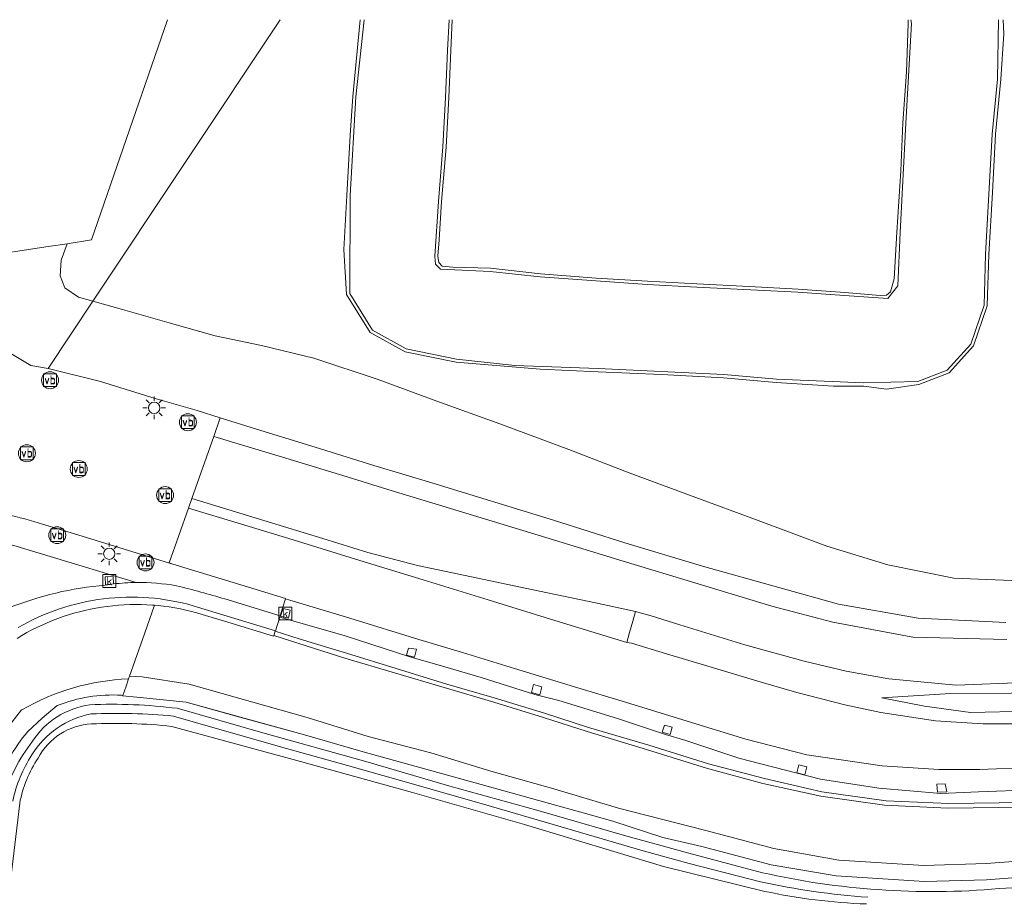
# Model space of a CAD drawing. Extents: x 168026 to 168874, y 448609 to 449769.
# Tile 36 of 39: x 168315 to 168489, y 449614 to 449769. Entities that reach past the tile are written whole.
import ezdxf
from ezdxf.enums import TextEntityAlignment as Align

# ---------------------------------------------------------------- set-up
doc = ezdxf.new("R2010")
doc.units = 0
doc.layers.get('0').update_dxf_attribs({"color": 252, "lineweight": 5})
for name, color, linetype, lineweight in [('B-WE-GR-GRAS-GV', 252, 'Continuous', 5), ('B-WE-GR-GROENVOORZIENING-GV', 252, 'Continuous', 5), ('B-WE-GW-TALUD_KRUIN-G', 252, 'Continuous', 5), ('B-WE-KL-ET_LS_OV_LICHTMAST-S', 252, 'Continuous', 5), ('B-WE-OG-TERREIN_CULTUURSCHEIDING-GV', 252, 'Continuous', 5), ('B-WE-OG-TERREIN_ERF-GV', 252, 'Continuous', 5), ('B-WE-OG-WATER_SLOOT-GV', 252, 'Continuous', 5), ('B-WE-RI-GWA_KOLK-S', 252, 'Continuous', 5), ('B-WE-VH-VERHARDING_ASFALT-GV', 252, 'Continuous', 5), ('B-WE-VH-VERHARDING_BETON-GV', 252, 'Continuous', 5), ('B-WE-VH-VERHARDING_GESLOTEN-GV', 252, 'Continuous', 5), ('B-WE-VH-VERHARDING_OPEN-GV', 252, 'Continuous', 5), ('B-WE-VW-VERKEERSTEKEN_BORD-S', 252, 'Continuous', 5), ('B-WE-VW-VERKEERSTEKEN_DRAAGCONSTRUCTIE-S', 252, 'Continuous', 5)]:
    doc.layers.add(name, color=color, linetype=linetype, lineweight=lineweight)
doc.styles.add('NLCS-ISO', font='NLCS-ISO.ttf')

# ---------------------------------------------------------------- blocks, each defined once
blk = doc.blocks.new('SIE-WEG_VERKEERSBORD-SO')
at = {"color": 0, "linetype": 'ByBlock', "lineweight": 18}
blk.add_lwpolyline([(-1.125, -1.125), (1.125, -1.125), (1.125, 1.125), (-1.125, 1.125)], close=True, dxfattribs=at)
at = {"color": 0, "linetype": 'ByBlock', "lineweight": 18, "style": 'NLCS-ISO'}
blk.add_text('vb', height=1.5, dxfattribs=at).set_placement((0, 0), align=Align.MIDDLE_CENTER)
blk = doc.blocks.new('SKL-ET_OV_LICHTMAST-SO')
at = {"color": 0, "linetype": 'ByBlock', "lineweight": 18}
for points in [[(0, 2), (0, 1.25)], [(-1.25, 0), (-2, 0)], [(-1.41, 1.41), (-0.88, 0.88)], [(0.88, 0.88), (1.41, 1.41)], [(2, 0), (1.25, 0)], [(-1.41, -1.41), (-0.88, -0.88)], [(0, -1.25), (0, -2)], [(0.88, -0.88), (1.41, -1.41)]]:
    blk.add_lwpolyline(points, dxfattribs=at)
blk.add_circle((0, 0), 1, dxfattribs=at)
blk = doc.blocks.new('SIE-WEG_PAAL_VERKEERSBORD-SO')
at = {"color": 0, "linetype": 'ByBlock', "lineweight": 18}
blk.add_circle((0, 0), 1.5, dxfattribs=at)
at = {"color": 0, "linetype": 'ByBlock', "lineweight": 18, "style": 'NLCS-ISO'}
blk.add_text('vb', height=1.5, dxfattribs=at).set_placement((0, 0.13), align=Align.MIDDLE_CENTER)
blk = doc.blocks.new('SRI-KOLK-SO')
at = {"color": 0, "linetype": 'ByBlock', "lineweight": 18}
blk.add_lwpolyline([(-1.125, -1.125), (1.125, -1.125), (1.125, 1.125), (-1.125, 1.125)], close=True, dxfattribs=at)
at = {"color": 0, "linetype": 'ByBlock', "lineweight": 18, "style": 'NLCS-ISO'}
blk.add_text('k', height=1.5, dxfattribs=at).set_placement((0, 0), align=Align.MIDDLE_CENTER)

msp = doc.modelspace()

# ---------------------------------------------------------------- linework, layer by layer
at = {"layer": 'B-WE-GR-GRAS-GV', "flags": 128}
for points in [[(168323.474, 449729.779), (168320.145, 449729.267), (168307.811, 449727.368), (168306.742, 449721.351), (168308.525, 449714.92), (168310.563, 449712.157), (168317.114, 449708.277), (168320.153, 449707.732), (168328.052, 449719.623), (168325.512, 449720.346), (168323.103, 449721.998), (168322.293, 449724.109), (168322.453, 449726.892)], [(168548.372, 449667.116), (168546.024, 449669.66), (168544.529, 449672.713), (168544.502, 449676.982), (168535.189, 449669.142), (168528.609, 449664.183), (168519.758, 449658.854), (168510.01, 449654.85), (168499.539, 449651.91), (168490.153, 449650.427), (168479.458, 449650.362), (168467.329, 449649.617), (168474.836, 449648.138), (168482.951, 449647.028), (168493.245, 449647.225), (168504.127, 449648.508), (168514.846, 449650.727), (168525.549, 449653.737), (168533.73, 449656.499), (168540.935, 449659.154), (168546.921, 449661.492), (168553.723, 449664.596), (168550.665, 449665.317)], [(168365.01, 449643.157), (168353.334, 449646.38), (168344.483, 449648.815)]]:
    msp.add_lwpolyline(points, close=True, dxfattribs=at)
for points in [[(168328.052, 449719.623), (168320.153, 449707.732), (168329.412, 449705.432), (168339.021, 449702.42), (168346.427, 449700.306), (168350.532, 449699.033), (168356.931, 449697.047), (168367.3, 449693.842), (168377.636, 449690.592), (168387.888, 449687.572), (168409.364, 449680.993), (168421.921, 449676.988), (168435.645, 449672.852), (168449.144, 449669.063), (168459.638, 449666.13), (168473.723, 449663.646), (168489.175, 449662.894)], [(168493.145, 449670.201), (168480.018, 449670.703), (168468.359, 449673.076), (168457.597, 449676.379), (168445.008, 449681.082), (168434.474, 449684.941), (168422.706, 449689.334), (168412.045, 449693.421), (168399.853, 449697.943), (168388.763, 449701.975), (168378.389, 449705.815), (168367.054, 449709.558), (168357.792, 449711.822), (168349.598, 449713.486), (168341.52, 449715.819), (168333.239, 449718.148), (168328.052, 449719.623)], [(168492.391, 449630.311), (168478.966, 449630.094), (168467.782, 449630.621), (168456.548, 449632.234), (168446.313, 449634.48), (168436.349, 449637.192), (168425.928, 449640.401), (168415.267, 449643.677), (168407.558, 449646.119), (168398.827, 449648.821), (168390.066, 449651.442), (168381.274, 449653.999), (168372.529, 449656.606), (168364.228, 449659.231), (168359.986, 449660.594), (168359.95, 449660.482), (168351.87, 449662.949), (168347.355, 449664.327), (168346.409, 449664.603), (168345.442, 449664.859), (168344.47, 449665.091), (168343.491, 449665.299), (168342.508, 449665.482), (168341.521, 449665.641), (168340.53, 449665.774), (168339.536, 449665.883), (168338.907, 449665.936), (168337.139, 449660.903), (168334.519, 449653.441), (168336.712, 449653.321), (168345.022, 449651.989), (168353.988, 449649.485), (168365.885, 449646.135), (168376.661, 449642.798), (168387.684, 449639.867), (168398.27, 449636.674), (168409.424, 449633.557), (168420.801, 449630.093), (168436.26, 449626.191), (168448.235, 449622.993), (168459.718, 449620.964), (168474.715, 449619.976), (168485.758, 449620.342), (168496.967, 449621.144)], [(168493.968, 449633.366), (168484.353, 449633.019), (168477.719, 449632.731), (168466.804, 449633.664), (168456.492, 449635.264), (168442.056, 449638.954), (168432.704, 449642.043), (168429.146, 449643.116), (168420.626, 449645.977), (168410.295, 449649.128), (168406.037, 449650.19), (168396.599, 449653.172), (168388.773, 449655.47), (168383.979, 449656.863), (168372.564, 449660.562), (168361.67, 449663.659), (168361.031, 449663.866), (168360.255, 449661.435), (168360.225, 449661.341), (168364.617, 449659.981), (168372.79, 449657.491), (168381.596, 449654.768), (168390.503, 449652.038), (168398.873, 449649.581), (168407.748, 449646.882), (168415.556, 449644.368), (168426.174, 449641.255), (168436.709, 449637.955), (168446.596, 449635.327), (168456.705, 449633.014), (168468.047, 449631.422), (168479.164, 449630.92), (168492.491, 449631.118)], [(168492.491, 449631.118), (168479.164, 449630.92), (168468.047, 449631.422), (168456.705, 449633.014), (168446.596, 449635.327), (168436.709, 449637.955), (168426.174, 449641.255), (168415.556, 449644.368), (168407.748, 449646.882), (168398.873, 449649.581), (168390.503, 449652.038), (168381.596, 449654.768), (168372.79, 449657.491), (168364.617, 449659.981), (168360.225, 449661.341), (168359.986, 449660.594), (168364.228, 449659.231), (168372.529, 449656.606), (168381.274, 449653.999), (168390.066, 449651.442), (168398.827, 449648.821), (168407.558, 449646.119), (168415.267, 449643.677), (168425.928, 449640.401), (168436.349, 449637.192), (168446.313, 449634.48), (168456.548, 449632.234), (168467.782, 449630.621), (168478.966, 449630.094), (168492.391, 449630.311)], [(168496.967, 449621.144), (168485.758, 449620.342), (168474.715, 449619.976), (168459.718, 449620.964), (168448.235, 449622.993), (168436.26, 449626.191), (168420.801, 449630.093), (168409.424, 449633.557), (168398.27, 449636.674), (168387.684, 449639.867), (168376.661, 449642.798), (168365.885, 449646.135), (168353.988, 449649.485), (168345.022, 449651.989), (168336.712, 449653.321), (168334.519, 449653.441), (168334.34, 449652.933), (168333.897, 449651.67), (168333.323, 449650.036), (168333.289, 449649.941), (168335.788, 449649.721), (168344.483, 449648.815), (168353.334, 449646.38), (168365.01, 449643.157), (168375.742, 449640.05), (168386.832, 449637.029), (168397.616, 449634.027), (168408.67, 449630.945), (168414.6, 449629.284), (168419.827, 449627.82), (168428.626, 449624.926), (168435.521, 449623.355), (168447.762, 449620.088), (168459.243, 449618.161), (168474.841, 449617.149), (168485.79, 449617.451), (168497.223, 449618.319)]]:
    msp.add_lwpolyline(points, dxfattribs=at)
at = {"layer": 'B-WE-GR-GROENVOORZIENING-GV', "flags": 128}
for points in [[(168341.221, 449769.323), (168327.768, 449730.44), (168323.474, 449729.779), (168322.453, 449726.892), (168322.293, 449724.109), (168323.103, 449721.998), (168325.512, 449720.346), (168328.052, 449719.623), (168361.084, 449769.323)], [(168361.084, 449769.323), (168328.052, 449719.623), (168333.239, 449718.148), (168341.52, 449715.819), (168349.598, 449713.486), (168357.792, 449711.822), (168367.054, 449709.558), (168378.389, 449705.815), (168388.763, 449701.975), (168399.853, 449697.943), (168412.045, 449693.421), (168422.706, 449689.334), (168434.474, 449684.941), (168445.008, 449681.082), (168457.597, 449676.379), (168468.359, 449673.076), (168480.018, 449670.703), (168493.145, 449670.201)], [(168488.715, 449769.323), (168488.821, 449766.828), (168488.299, 449758.798), (168487.355, 449749.092), (168486.835, 449738.797), (168486.187, 449727.85), (168485.912, 449718.827), (168483.517, 449711.723), (168479.171, 449706.972), (168473.823, 449704.904), (168468.156, 449704.121), (168464.117, 449704.631), (168458.779, 449704.602), (168448.673, 449705.266), (168439.369, 449706.122), (168428.431, 449706.684), (168417.219, 449707.147), (168406.974, 449707.652), (168392.154, 449708.848), (168383.153, 449710.694), (168376.986, 449714.098), (168372.813, 449720.791), (168372.346, 449728.769), (168372.886, 449738.301), (168373.445, 449748.913), (168373.903, 449755.773), (168375.212, 449769.323)], [(168391.435, 449769.323), (168391.225, 449763.874), (168390.867, 449755.584), (168390.377, 449746.843), (168389.597, 449737.21), (168389.195, 449730.476), (168388.957, 449727.574), (168389.085, 449726.429), (168389.69, 449725.794), (168391.574, 449725.621), (168398.207, 449725.445), (168407.028, 449724.474), (168416.908, 449723.706), (168425.933, 449723.157), (168434.68, 449722.685), (168443.87, 449722.234), (168452.542, 449721.754), (168460.794, 449721.172), (168467.024, 449720.608), (168468.148, 449720.666), (168468.83, 449721.302), (168469.461, 449723.55), (168469.974, 449731.802), (168470.647, 449742.642), (168471.006, 449751.095), (168471.641, 449760.077), (168471.978, 449768.665), (168471.963, 449769.323)], [(168546.265, 449769.323), (168550.045, 449763.621), (168555.365, 449751.646), (168558.547, 449738.869), (168559.444, 449726.85), (168558.228, 449713.769), (168554.695, 449701.087), (168549.711, 449690.225), (168541.555, 449678.518), (168533.073, 449669.954), (168525.166, 449664.031), (168515.621, 449658.796), (168504.312, 449654.634), (168492.51, 449652.29), (168480.46, 449651.846), (168468.56, 449652.949), (168461.043, 449654.296), (168453.62, 449656.043), (168443.113, 449658.96), (168431.673, 449662.468), (168426.585, 449664.087), (168423.799, 449664.811)], [(168489.175, 449662.894), (168473.723, 449663.646), (168459.638, 449666.13), (168449.144, 449669.063), (168435.645, 449672.852), (168421.921, 449676.988), (168409.364, 449680.993), (168387.888, 449687.572), (168377.636, 449690.592), (168367.3, 449693.842), (168356.931, 449697.047), (168350.532, 449699.033), (168349.377, 449695.744)], [(168349.377, 449695.744), (168362.072, 449691.882), (168372.899, 449688.592), (168380.124, 449686.386), (168388.442, 449683.826), (168407.97, 449677.919), (168421.677, 449673.696), (168434.885, 449669.7), (168447.909, 449665.782), (168458.657, 449662.955), (168472.808, 449660.285), (168489.357, 449659.89)], [(168351.36, 449667.061), (168361.101, 449664.086), (168361.529, 449665.427), (168362.049, 449667.057), (168362.067, 449667.112), (168356.885, 449668.699), (168342.721, 449673.039), (168342.618, 449673.07), (168342.332, 449673.158), (168325.355, 449678.359), (168319.175, 449680.258)], [(168293.182, 449643.631), (168295.503, 449657.539), (168297.08, 449665.93), (168298.206, 449670.436), (168299.255, 449672.412), (168301.252, 449674.96), (168302.977, 449676.203), (168305.016, 449677.043), (168307.074, 449677.475), (168309.352, 449677.519), (168314.073, 449676.511), (168335.693, 449669.962)], [(168335.693, 449669.962), (168314.073, 449676.511), (168309.352, 449677.519), (168307.074, 449677.475), (168305.016, 449677.043), (168302.977, 449676.203), (168301.252, 449674.96), (168299.255, 449672.412), (168298.206, 449670.436), (168297.08, 449665.93), (168295.503, 449657.539), (168297.751, 449657.116), (168298.504, 449658.318), (168299.706, 449657.565), (168298.953, 449656.363), (168300.251, 449655.2)], [(168330.515, 449669.543), (168330.292, 449669.528), (168330.199, 449670.949), (168331.62, 449671.042), (168331.708, 449669.703)], [(168330.515, 449669.543), (168330.233, 449669.499)], [(168330.233, 449669.499), (168330.515, 449669.543)], [(168314.655, 449660.1), (168315.512, 449660.615), (168316.382, 449661.108), (168317.264, 449661.579), (168318.157, 449662.028), (168319.061, 449662.455), (168319.976, 449662.859), (168320.901, 449663.24), (168321.834, 449663.598), (168322.777, 449663.932), (168323.727, 449664.243), (168324.685, 449664.53), (168325.65, 449664.792), (168326.621, 449665.031), (168327.598, 449665.245), (168328.58, 449665.435), (168329.566, 449665.6), (168330.556, 449665.74), (168331.549, 449665.856), (168332.545, 449665.947), (168333.543, 449666.013), (168334.542, 449666.054), (168335.542, 449666.069), (168336.542, 449666.06), (168337.541, 449666.026), (168338.54, 449665.967), (168338.907, 449665.936), (168339.536, 449665.883), (168340.53, 449665.774), (168341.521, 449665.641), (168342.508, 449665.482), (168343.491, 449665.299), (168344.47, 449665.091), (168345.442, 449664.859), (168346.409, 449664.603), (168347.355, 449664.327), (168351.87, 449662.949), (168359.95, 449660.482), (168359.986, 449660.594), (168360.225, 449661.341), (168360.255, 449661.435), (168346.52, 449665.628), (168345.766, 449665.85), (168344.801, 449666.111), (168343.829, 449666.348), (168342.852, 449666.56), (168341.87, 449666.748), (168340.883, 449666.911), (168339.893, 449667.05), (168338.899, 449667.164), (168337.903, 449667.253), (168336.906, 449667.317), (168335.906, 449667.356), (168334.906, 449667.37), (168333.907, 449667.359), (168332.907, 449667.324), (168331.909, 449667.263), (168330.913, 449667.177), (168329.919, 449667.066), (168328.928, 449666.931), (168327.941, 449666.771), (168326.958, 449666.586), (168325.981, 449666.376), (168325.008, 449666.143), (168324.042, 449665.885), (168323.083, 449665.603), (168322.131, 449665.297), (168321.187, 449664.967), (168320.251, 449664.614), (168319.325, 449664.238), (168318.408, 449663.839), (168317.501, 449663.416), (168316.606, 449662.972), (168315.722, 449662.505), (168314.849, 449662.016)], [(168314.849, 449662.016), (168315.722, 449662.505), (168316.606, 449662.972), (168317.501, 449663.416), (168318.408, 449663.839), (168319.325, 449664.238), (168320.251, 449664.614), (168321.187, 449664.967), (168322.131, 449665.297), (168323.083, 449665.603), (168324.042, 449665.885), (168325.008, 449666.143), (168325.981, 449666.376), (168326.958, 449666.586), (168327.941, 449666.771), (168328.928, 449666.931), (168329.919, 449667.066), (168330.913, 449667.177), (168331.909, 449667.263), (168332.907, 449667.324), (168333.907, 449667.359), (168334.906, 449667.37), (168335.906, 449667.356), (168336.906, 449667.317), (168337.903, 449667.253), (168338.899, 449667.164), (168339.893, 449667.05), (168340.883, 449666.911), (168341.87, 449666.748), (168342.852, 449666.56), (168343.829, 449666.348), (168344.801, 449666.111), (168345.766, 449665.85), (168346.52, 449665.628), (168360.255, 449661.435), (168361.031, 449663.866), (168361.076, 449664.008), (168361.101, 449664.086), (168351.36, 449667.061)], [(168493.467, 449637.295), (168484.617, 449636.931), (168477.37, 449636.971), (168467.354, 449637.603), (168454.077, 449639.539), (168443.289, 449642.301), (168432.171, 449645.705), (168422.036, 449648.843), (168413.083, 449651.524), (168402.465, 449654.763), (168393.285, 449657.582), (168385.58, 449659.89), (168373.389, 449663.664), (168362.778, 449666.825), (168362.049, 449667.057), (168361.529, 449665.427), (168361.101, 449664.086), (168361.076, 449664.008), (168361.031, 449663.866), (168361.67, 449663.659), (168372.564, 449660.562), (168383.979, 449656.863), (168388.773, 449655.47), (168396.599, 449653.172), (168406.037, 449650.19), (168410.295, 449649.128), (168420.626, 449645.977), (168429.146, 449643.116), (168432.704, 449642.043), (168442.056, 449638.954), (168456.492, 449635.264), (168466.804, 449633.664), (168477.719, 449632.731), (168484.353, 449633.019), (168493.968, 449633.366)], [(168423.799, 449664.811), (168423.327, 449663.15), (168422.768, 449661.149), (168422.319, 449659.346), (168423.105, 449659.25), (168429.324, 449657.36), (168436.582, 449655.216), (168446.034, 449652.359), (168452.306, 449650.553), (168460.753, 449648.346), (168467.146, 449647.031), (168476.782, 449645.54), (168485.132, 449644.986), (168491.875, 449644.99)], [(168493.245, 449647.225), (168482.951, 449647.028), (168474.836, 449648.138), (168467.329, 449649.617), (168479.458, 449650.362), (168490.153, 449650.427)]]:
    msp.add_lwpolyline(points, dxfattribs=at)
at = {"layer": 'B-WE-GR-GROENVOORZIENING-GV'}
for points in [[(168319.175, 449680.258, 0.0174133), (168312.799, 449681.975)], [(168330.233, 449669.499, 0.0746885), (168313.068, 449665.417)], [(168313.068, 449665.417, -0.0746885), (168330.233, 449669.499)], [(168331.708, 449669.703, 0.0066977), (168330.515, 449669.543)], [(168335.693, 449669.962, 0.0263517), (168331.708, 449669.703)], [(168331.708, 449669.703, -0.0263517), (168335.693, 449669.962)], [(168342.812, 449669.373, 0.0473123), (168335.693, 449669.962)], [(168335.693, 449669.962, -0.0473123), (168342.812, 449669.373)], [(168351.36, 449667.061, 0.0145199), (168342.812, 449669.373)], [(168342.812, 449669.373, -0.0145199), (168351.36, 449667.061)]]:
    msp.add_lwpolyline(points, format="xyb", dxfattribs=at)
at = {"layer": 'B-WE-GR-GROENVOORZIENING-GV', "flags": 128}
for points in [[(168362.578, 449663.652), (168361.147, 449664.001), (168361.622, 449665.375), (168362.888, 449665.065)], [(168384.796, 449656.776), (168383.403, 449657.122), (168383.75, 449658.363), (168385.168, 449658.177)], [(168406.946, 449650.121), (168405.488, 449650.539), (168405.838, 449651.924), (168407.267, 449651.549)], [(168429.947, 449643.148), (168428.547, 449643.547), (168428.957, 449644.793), (168430.298, 449644.444)], [(168453.728, 449635.982), (168452.321, 449636.345), (168452.652, 449637.747), (168454.066, 449637.431)], [(168478.783, 449633.024), (168477.15, 449632.931), (168477.014, 449634.337), (168478.492, 449634.438)]]:
    msp.add_lwpolyline(points, close=True, dxfattribs=at)
at = {"layer": 'B-WE-GW-TALUD_KRUIN-G', "flags": 128}
for points in [[(168307.811, 449727.368), (168306.742, 449721.351), (168308.525, 449714.92), (168310.563, 449712.157), (168317.114, 449708.277), (168320.153, 449707.732)], [(168493.145, 449670.201), (168480.018, 449670.703), (168468.359, 449673.076), (168457.597, 449676.379), (168445.008, 449681.082), (168434.474, 449684.941), (168422.706, 449689.334), (168412.045, 449693.421), (168399.853, 449697.943), (168388.763, 449701.975), (168378.389, 449705.815), (168367.054, 449709.558), (168357.792, 449711.822), (168349.598, 449713.486), (168341.52, 449715.819), (168333.239, 449718.148), (168328.052, 449719.623)], [(168320.153, 449707.732), (168329.412, 449705.432), (168339.021, 449702.42), (168346.427, 449700.306), (168350.532, 449699.033), (168356.931, 449697.047), (168367.3, 449693.842), (168377.636, 449690.592), (168387.888, 449687.572), (168409.364, 449680.993), (168421.921, 449676.988), (168435.645, 449672.852), (168449.144, 449669.063), (168459.638, 449666.13), (168473.723, 449663.646), (168489.175, 449662.894)], [(168338.907, 449665.936), (168338.54, 449665.967), (168337.541, 449666.026), (168336.542, 449666.06), (168335.542, 449666.069), (168334.542, 449666.054), (168333.543, 449666.013), (168332.545, 449665.947), (168331.549, 449665.856), (168330.556, 449665.74), (168329.566, 449665.6), (168328.58, 449665.435), (168327.598, 449665.245), (168326.621, 449665.031), (168325.65, 449664.792), (168324.685, 449664.53), (168323.727, 449664.243), (168322.777, 449663.932), (168321.834, 449663.598), (168320.901, 449663.24), (168319.976, 449662.859), (168319.061, 449662.455), (168318.157, 449662.028), (168317.264, 449661.579), (168316.382, 449661.108), (168315.512, 449660.615), (168314.655, 449660.1)], [(168314.849, 449662.016), (168315.722, 449662.505), (168316.606, 449662.972), (168317.501, 449663.416), (168318.408, 449663.839), (168319.325, 449664.238), (168320.251, 449664.614), (168321.187, 449664.967), (168322.131, 449665.297), (168323.083, 449665.603), (168324.042, 449665.885), (168325.008, 449666.143), (168325.981, 449666.376), (168326.958, 449666.586), (168327.941, 449666.771), (168328.928, 449666.931), (168329.919, 449667.066), (168330.913, 449667.177), (168331.909, 449667.263), (168332.907, 449667.324), (168333.907, 449667.359), (168334.906, 449667.37), (168335.906, 449667.356), (168336.906, 449667.317), (168337.903, 449667.253), (168338.899, 449667.164), (168339.893, 449667.05), (168340.883, 449666.911), (168341.87, 449666.748), (168342.852, 449666.56), (168343.829, 449666.348), (168344.801, 449666.111), (168345.766, 449665.85), (168346.52, 449665.628), (168360.255, 449661.435)], [(168492.391, 449630.311), (168478.966, 449630.094), (168467.782, 449630.621), (168456.548, 449632.234), (168446.313, 449634.48), (168436.349, 449637.192), (168425.928, 449640.401), (168415.267, 449643.677), (168407.558, 449646.119), (168398.827, 449648.821), (168390.066, 449651.442), (168381.274, 449653.999), (168372.529, 449656.606), (168364.228, 449659.231), (168359.986, 449660.594), (168359.95, 449660.482), (168351.87, 449662.949), (168347.355, 449664.327), (168346.409, 449664.603), (168345.442, 449664.859), (168344.47, 449665.091), (168343.491, 449665.299), (168342.508, 449665.482), (168341.521, 449665.641), (168340.53, 449665.774), (168339.536, 449665.883), (168338.907, 449665.936)], [(168360.225, 449661.341), (168364.617, 449659.981), (168372.79, 449657.491), (168381.596, 449654.768), (168390.503, 449652.038), (168398.873, 449649.581), (168407.748, 449646.882), (168415.556, 449644.368), (168426.174, 449641.255), (168436.709, 449637.955), (168446.596, 449635.327), (168456.705, 449633.014), (168468.047, 449631.422), (168479.164, 449630.92), (168492.491, 449631.118)]]:
    msp.add_lwpolyline(points, dxfattribs=at)
msp.add_lwpolyline([(168550.665, 449665.317), (168548.372, 449667.116), (168546.024, 449669.66), (168544.529, 449672.713), (168544.502, 449676.982), (168535.189, 449669.142), (168528.609, 449664.183), (168519.758, 449658.854), (168510.01, 449654.85), (168499.539, 449651.91), (168490.153, 449650.427), (168479.458, 449650.362), (168467.329, 449649.617), (168474.836, 449648.138), (168482.951, 449647.028), (168493.245, 449647.225), (168504.127, 449648.508), (168514.846, 449650.727), (168525.549, 449653.737), (168533.73, 449656.499), (168540.935, 449659.154), (168546.921, 449661.492), (168553.723, 449664.596)], close=True, dxfattribs=at)
at = {"layer": 'B-WE-OG-TERREIN_CULTUURSCHEIDING-GV', "flags": 128}
for points in [[(168303.402, 449728.365), (168303.221, 449727.489), (168303.045, 449726.635), (168307.811, 449727.368), (168320.145, 449729.267), (168323.474, 449729.779), (168327.768, 449730.44), (168341.221, 449769.323)], [(168334.34, 449652.933), (168334.519, 449653.441), (168337.139, 449660.903), (168338.907, 449665.936), (168338.54, 449665.967), (168337.541, 449666.026), (168336.542, 449666.06), (168335.542, 449666.069), (168334.542, 449666.054), (168333.543, 449666.013), (168332.545, 449665.947), (168331.549, 449665.856), (168330.556, 449665.74), (168329.566, 449665.6), (168328.58, 449665.435), (168327.598, 449665.245), (168326.621, 449665.031), (168325.65, 449664.792), (168324.685, 449664.53), (168323.727, 449664.243), (168322.777, 449663.932), (168321.834, 449663.598), (168320.901, 449663.24), (168319.976, 449662.859), (168319.061, 449662.455), (168318.157, 449662.028), (168317.264, 449661.579), (168316.382, 449661.108), (168315.512, 449660.615), (168314.655, 449660.1)], [(168290.211, 449604.049), (168302.939, 449599.203), (168303.211, 449599.191), (168304.316, 449608.916), (168305.623, 449619.772), (168306.713, 449625.55), (168307.623, 449629.915), (168308.35, 449632.723), (168309.53, 449636.752), (168309.777, 449637.546), (168310.759, 449640.068), (168312.302, 449643.095), (168313.782, 449645.367), (168315.457, 449647.449), (168315.524, 449647.489)]]:
    msp.add_lwpolyline(points, dxfattribs=at)
at = {"layer": 'B-WE-OG-TERREIN_CULTUURSCHEIDING-GV'}
msp.add_lwpolyline([(168315.524, 449647.489, -0.1222441), (168334.34, 449652.933)], format="xyb", dxfattribs=at)
at = {"layer": 'B-WE-OG-TERREIN_ERF-GV'}
for points in [[(168334.34, 449652.933, 0.1222441), (168315.524, 449647.489)], [(168321.762, 449648.221, -0.1121789), (168333.082, 449650.047)], [(168311.407, 449633.343, -0.1331599), (168316.56, 449643.642)], [(168327.796, 449644.992, 0.263272), (168318.388, 449638.967)], [(168341.968, 449644.558, 0.0379612), (168327.796, 449644.992)], [(168318.388, 449638.967, 0.0971648), (168315.12, 449631.024)], [(168464.59, 449613.21, -0.0441168), (168446.638, 449615.434)]]:
    msp.add_lwpolyline(points, format="xyb", dxfattribs=at)
at = {"layer": 'B-WE-OG-TERREIN_ERF-GV', "flags": 128}
for points in [[(168333.082, 449650.047), (168333.323, 449650.036), (168333.897, 449651.67), (168334.34, 449652.933)], [(168315.524, 449647.489), (168315.457, 449647.449), (168313.782, 449645.367), (168312.302, 449643.095), (168310.759, 449640.068), (168309.777, 449637.546), (168309.53, 449636.752), (168308.35, 449632.723), (168307.623, 449629.915), (168306.713, 449625.55), (168305.623, 449619.772), (168304.316, 449608.916), (168303.211, 449599.191), (168304.449, 449599.136), (168304.437, 449598.787), (168306.677, 449598.671), (168308.216, 449598.595), (168313.431, 449598.21), (168317.514, 449597.694), (168317.494, 449597.486), (168319.636, 449597.367)], [(168316.56, 449643.642), (168319.067, 449646.02), (168321.762, 449648.221)], [(168446.638, 449615.434), (168428.76, 449619.832), (168404.256, 449627.262), (168384.474, 449632.904), (168364.711, 449638.352), (168341.968, 449644.558)], [(168315.12, 449631.024), (168312.404, 449607.941)]]:
    msp.add_lwpolyline(points, dxfattribs=at)
at = {"layer": 'B-WE-OG-WATER_SLOOT-GV', "flags": 128}
for points in [[(168375.212, 449769.323), (168373.903, 449755.773), (168373.445, 449748.913), (168372.886, 449738.301), (168372.346, 449728.769), (168372.813, 449720.791), (168376.986, 449714.098), (168383.153, 449710.694), (168392.154, 449708.848), (168406.974, 449707.652), (168417.219, 449707.147), (168428.431, 449706.684), (168439.369, 449706.122), (168448.673, 449705.266), (168458.779, 449704.602), (168464.117, 449704.631), (168468.156, 449704.121), (168473.823, 449704.904), (168479.171, 449706.972), (168483.517, 449711.723), (168485.912, 449718.827), (168486.187, 449727.85), (168486.835, 449738.797), (168487.355, 449749.092), (168488.299, 449758.798), (168488.821, 449766.828), (168488.715, 449769.323)], [(168448.718, 449705.831), (168439.41, 449706.688), (168417.245, 449707.713), (168402.552, 449708.248), (168392.234, 449709.41), (168383.351, 449711.232), (168377.389, 449714.523), (168373.371, 449720.968), (168373.452, 449738.27), (168374.468, 449755.724), (168375.923, 449769.312), (168375.924, 449769.323)], [(168375.924, 449769.323), (168375.923, 449769.312), (168374.468, 449755.724), (168373.452, 449738.27), (168373.371, 449720.968), (168377.389, 449714.523), (168383.351, 449711.232), (168392.234, 449709.41), (168402.552, 449708.248), (168417.245, 449707.713), (168439.41, 449706.688), (168448.718, 449705.831), (168464.151, 449705.198), (168473.68, 449705.457), (168478.842, 449707.453), (168483.018, 449712.017), (168485.348, 449718.928), (168485.621, 449727.875), (168486.789, 449749.134), (168487.734, 449758.844), (168487.918, 449769.323)], [(168472.441, 449769.323), (168472.545, 449768.66), (168471.572, 449751.063), (168470.54, 449731.767), (168470.123, 449722.311), (168468.384, 449720.11), (168460.748, 449720.607), (168452.506, 449721.188), (168434.651, 449722.119), (168425.901, 449722.591), (168406.975, 449723.909), (168398.168, 449724.879), (168389.426, 449725.249), (168388.543, 449726.176), (168388.387, 449727.566), (168389.031, 449737.25), (168389.811, 449746.882), (168390.301, 449755.612), (168390.658, 449763.897), (168390.93, 449769.323)], [(168390.93, 449769.323), (168390.658, 449763.897), (168390.301, 449755.612), (168389.811, 449746.882), (168389.031, 449737.25), (168388.387, 449727.566), (168388.543, 449726.176), (168389.426, 449725.249), (168398.168, 449724.879), (168406.975, 449723.909), (168425.901, 449722.591), (168434.651, 449722.119), (168452.506, 449721.188), (168460.748, 449720.607), (168468.384, 449720.11), (168470.123, 449722.311), (168470.54, 449731.767), (168471.572, 449751.063), (168472.545, 449768.66), (168472.441, 449769.323)], [(168471.963, 449769.323), (168471.978, 449768.665), (168471.641, 449760.077), (168471.006, 449751.095), (168470.647, 449742.642), (168469.974, 449731.802), (168469.461, 449723.55), (168468.83, 449721.302), (168468.148, 449720.666), (168467.024, 449720.608), (168460.794, 449721.172), (168452.542, 449721.754), (168443.87, 449722.234), (168434.68, 449722.685), (168425.933, 449723.157), (168416.908, 449723.706), (168407.028, 449724.474), (168398.207, 449725.445), (168391.574, 449725.621), (168389.69, 449725.794), (168389.085, 449726.429), (168388.957, 449727.574), (168389.195, 449730.476), (168389.597, 449737.21), (168390.377, 449746.843), (168390.867, 449755.584), (168391.225, 449763.874), (168391.435, 449769.323)], [(168487.918, 449769.323), (168487.734, 449758.844), (168486.789, 449749.134), (168485.621, 449727.875), (168485.348, 449718.928), (168483.018, 449712.017), (168478.842, 449707.453), (168473.68, 449705.457), (168464.151, 449705.198), (168448.718, 449705.831)], [(168497.223, 449618.319), (168485.79, 449617.451), (168474.841, 449617.149), (168459.243, 449618.161), (168447.762, 449620.088), (168435.521, 449623.355), (168428.626, 449624.926), (168419.827, 449627.82), (168414.6, 449629.284), (168408.67, 449630.945), (168397.616, 449634.027), (168386.832, 449637.029), (168375.742, 449640.05), (168365.01, 449643.157), (168344.483, 449648.815), (168335.788, 449649.721), (168333.289, 449649.941), (168333.323, 449650.036), (168333.082, 449650.047)], [(168321.762, 449648.221), (168319.067, 449646.02), (168316.56, 449643.642)], [(168342.916, 449647.744), (168358.024, 449643.413), (168376.2, 449638.344), (168391.075, 449633.992), (168406.4, 449629.777), (168421.894, 449625.321), (168433.229, 449622.163), (168446.259, 449618.727)], [(168446.259, 449618.727), (168433.229, 449622.163), (168421.894, 449625.321), (168406.4, 449629.777), (168391.075, 449633.992), (168376.2, 449638.344), (168358.024, 449643.413), (168342.916, 449647.744)], [(168445.913, 449617.113), (168433.288, 449620.343), (168425.194, 449622.577), (168409.278, 449627.211), (168398.389, 449630.394), (168385.447, 449634.13), (168373.013, 449637.635), (168362.245, 449640.643), (168350.019, 449644.13), (168342.244, 449646.368)], [(168342.244, 449646.368), (168350.019, 449644.13), (168362.245, 449640.643), (168373.013, 449637.635), (168385.447, 449634.13), (168398.389, 449630.394), (168409.278, 449627.211), (168425.194, 449622.577), (168433.288, 449620.343), (168445.913, 449617.113)], [(168341.968, 449644.558), (168364.711, 449638.352), (168384.474, 449632.904), (168404.256, 449627.262), (168428.76, 449619.832), (168446.638, 449615.434)], [(168312.404, 449607.941), (168315.12, 449631.024)]]:
    msp.add_lwpolyline(points, dxfattribs=at)
at = {"layer": 'B-WE-OG-WATER_SLOOT-GV'}
for points in [[(168333.082, 449650.047, 0.1121789), (168321.762, 449648.221)], [(168317.386, 449641.936, -0.2159684), (168327.493, 449648.369)], [(168327.493, 449648.369, 0.2159684), (168317.386, 449641.936)], [(168327.493, 449648.369, -0.0424702), (168342.916, 449647.744)], [(168342.916, 449647.744, 0.0424702), (168327.493, 449648.369)], [(168327.747, 449646.752, 0.2114285), (168317.268, 449639.543)], [(168317.268, 449639.543, -0.2114285), (168327.747, 449646.752)], [(168342.244, 449646.368, 0.0344894), (168327.747, 449646.752)], [(168327.747, 449646.752, -0.0344894), (168342.244, 449646.368)], [(168316.56, 449643.642, 0.1331599), (168311.407, 449633.343)], [(168318.388, 449638.967, -0.263272), (168327.796, 449644.992)], [(168327.796, 449644.992, -0.0379612), (168341.968, 449644.558)], [(168312.104, 449631.75, -0.0889532), (168317.386, 449641.936)], [(168317.386, 449641.936, 0.0889532), (168312.104, 449631.75)], [(168317.268, 449639.543, 0.089487), (168313.901, 449631.371)], [(168313.901, 449631.371, -0.089487), (168317.268, 449639.543)], [(168315.12, 449631.024, -0.0971648), (168318.388, 449638.967)], [(168446.259, 449618.727, 0.0406804), (168466.659, 449615.757)], [(168466.659, 449615.757, -0.0406804), (168446.259, 449618.727)], [(168488.013, 449615.911, 0.030828), (168507.182, 449617.908)], [(168507.182, 449617.908, -0.030828), (168488.013, 449615.911)], [(168464.855, 449614.379, -0.0347304), (168445.913, 449617.113)], [(168445.913, 449617.113, 0.0347304), (168464.855, 449614.379)], [(168466.659, 449615.757, 0.0416782), (168488.013, 449615.911)], [(168488.013, 449615.911, -0.0416782), (168466.659, 449615.757)], [(168446.638, 449615.434, 0.0441168), (168464.59, 449613.21)]]:
    msp.add_lwpolyline(points, format="xyb", dxfattribs=at)
at = {"layer": 'B-WE-VH-VERHARDING_ASFALT-GV', "flags": 128}
msp.add_lwpolyline([(168319.175, 449680.258), (168325.355, 449678.359), (168342.332, 449673.158), (168341.531, 449673.407), (168344.94, 449683.111), (168345.536, 449684.809), (168349.377, 449695.744), (168350.532, 449699.033), (168346.427, 449700.306), (168339.021, 449702.42), (168329.412, 449705.432), (168320.153, 449707.732), (168317.114, 449708.277), (168310.563, 449712.157), (168308.525, 449714.92), (168306.742, 449721.351), (168307.811, 449727.368), (168303.045, 449726.635), (168297.256, 449698.584), (168293.861, 449677.719), (168293.023, 449672.568), (168292.12, 449667.019), (168292.193, 449666.999), (168293.452, 449672.035)], dxfattribs=at)
at = {"layer": 'B-WE-VH-VERHARDING_ASFALT-GV'}
msp.add_lwpolyline([(168312.799, 449681.975, -0.0174133), (168319.175, 449680.258)], format="xyb", dxfattribs=at)
at = {"layer": 'B-WE-VH-VERHARDING_BETON-GV', "flags": 128}
msp.add_lwpolyline([(168344.94, 449683.111), (168352.925, 449680.669), (168363.389, 449677.509), (168375.172, 449673.837), (168386.367, 449670.432), (168397.826, 449666.924), (168409.561, 449663.24), (168422.319, 449659.346), (168422.768, 449661.149), (168423.327, 449663.15), (168423.799, 449664.811), (168416.793, 449666.356), (168405.479, 449668.695), (168394.873, 449670.944), (168385.33, 449672.935), (168376.595, 449675.277), (168368.608, 449677.747), (168358.24, 449680.907), (168345.536, 449684.809)], close=True, dxfattribs=at)
at = {"layer": 'B-WE-VH-VERHARDING_GESLOTEN-GV', "flags": 128}
for points in [[(168423.799, 449664.811), (168426.585, 449664.087), (168431.673, 449662.468), (168443.113, 449658.96), (168453.62, 449656.043), (168461.043, 449654.296), (168468.56, 449652.949), (168480.46, 449651.846), (168492.51, 449652.29), (168504.312, 449654.634), (168515.621, 449658.796), (168525.166, 449664.031), (168533.073, 449669.954), (168541.555, 449678.518), (168549.711, 449690.225), (168554.695, 449701.087), (168558.228, 449713.769), (168559.444, 449726.85), (168558.547, 449738.869), (168555.365, 449751.646), (168550.045, 449763.621), (168546.265, 449769.323)], [(168489.357, 449659.89), (168472.808, 449660.285), (168458.657, 449662.955), (168447.909, 449665.782), (168434.885, 449669.7), (168421.677, 449673.696), (168407.97, 449677.919), (168388.442, 449683.826), (168380.124, 449686.386), (168372.899, 449688.592), (168362.072, 449691.882), (168349.377, 449695.744), (168345.536, 449684.809), (168358.24, 449680.907), (168368.608, 449677.747), (168376.595, 449675.277), (168385.33, 449672.935), (168394.873, 449670.944), (168405.479, 449668.695), (168416.793, 449666.356), (168423.799, 449664.811)], [(168491.875, 449644.99), (168485.132, 449644.986), (168476.782, 449645.54), (168467.146, 449647.031), (168460.753, 449648.346), (168452.306, 449650.553), (168446.034, 449652.359), (168436.582, 449655.216), (168429.324, 449657.36), (168423.105, 449659.25), (168422.319, 449659.346), (168409.561, 449663.24), (168397.826, 449666.924), (168386.367, 449670.432), (168375.172, 449673.837), (168363.389, 449677.509), (168352.925, 449680.669), (168344.94, 449683.111), (168341.531, 449673.407), (168342.332, 449673.158), (168342.618, 449673.07), (168342.721, 449673.039), (168356.885, 449668.699), (168362.067, 449667.112), (168362.049, 449667.057), (168362.778, 449666.825), (168373.389, 449663.664), (168385.58, 449659.89), (168393.285, 449657.582), (168402.465, 449654.763), (168413.083, 449651.524), (168422.036, 449648.843), (168432.171, 449645.705), (168443.289, 449642.301), (168454.077, 449639.539), (168467.354, 449637.603), (168477.37, 449636.971), (168484.617, 449636.931), (168493.467, 449637.295)]]:
    msp.add_lwpolyline(points, dxfattribs=at)
at = {"layer": 'B-WE-VH-VERHARDING_OPEN-GV', "flags": 128}
msp.add_lwpolyline([(168331.708, 449669.703), (168331.62, 449671.042), (168330.199, 449670.949), (168330.292, 449669.528), (168330.515, 449669.543)], dxfattribs=at)
at = {"layer": 'B-WE-VH-VERHARDING_OPEN-GV'}
msp.add_lwpolyline([(168330.515, 449669.543, -0.0066977), (168331.708, 449669.703)], format="xyb", dxfattribs=at)
at = {"layer": 'B-WE-VH-VERHARDING_OPEN-GV', "flags": 128}
for points in [[(168362.578, 449663.652), (168362.888, 449665.065), (168361.622, 449665.375), (168361.147, 449664.001)], [(168384.796, 449656.776), (168385.168, 449658.177), (168383.75, 449658.363), (168383.403, 449657.122)], [(168406.946, 449650.121), (168407.267, 449651.549), (168405.838, 449651.924), (168405.488, 449650.539)], [(168429.947, 449643.148), (168430.298, 449644.444), (168428.957, 449644.793), (168428.547, 449643.547)], [(168453.728, 449635.982), (168454.066, 449637.431), (168452.652, 449637.747), (168452.321, 449636.345)], [(168478.783, 449633.024), (168478.492, 449634.438), (168477.014, 449634.337), (168477.15, 449632.931)]]:
    msp.add_lwpolyline(points, close=True, dxfattribs=at)

# ---------------------------------------------------------------- block references
at = {"layer": 'B-WE-KL-ET_LS_OV_LICHTMAST-S'}
for p in [(168338.856, 449700.798), (168330.934, 449675.036)]:
    msp.add_blockref('SKL-ET_OV_LICHTMAST-SO', p, dxfattribs=at)
at = {"layer": 'B-WE-RI-GWA_KOLK-S'}
for p in [(168330.95, 449670.217), (168362.018, 449664.476)]:
    msp.add_blockref('SRI-KOLK-SO', p, dxfattribs=at)
at = {"layer": 'B-WE-VW-VERKEERSTEKEN_BORD-S'}
for p in [(168320.472, 449705.668), (168344.819, 449698.25), (168316.384, 449692.77), (168325.553, 449689.997), (168340.787, 449685.381), (168321.742, 449678.315), (168337.329, 449673.511)]:
    msp.add_blockref('SIE-WEG_VERKEERSBORD-SO', p, dxfattribs=at)
at = {"layer": 'B-WE-VW-VERKEERSTEKEN_DRAAGCONSTRUCTIE-S'}
for p in [(168320.472, 449705.668), (168344.819, 449698.25), (168316.384, 449692.77), (168325.553, 449689.997), (168340.787, 449685.381), (168321.742, 449678.315), (168337.329, 449673.511)]:
    msp.add_blockref('SIE-WEG_PAAL_VERKEERSBORD-SO', p, dxfattribs=at)

doc.saveas('drawing.dxf')
